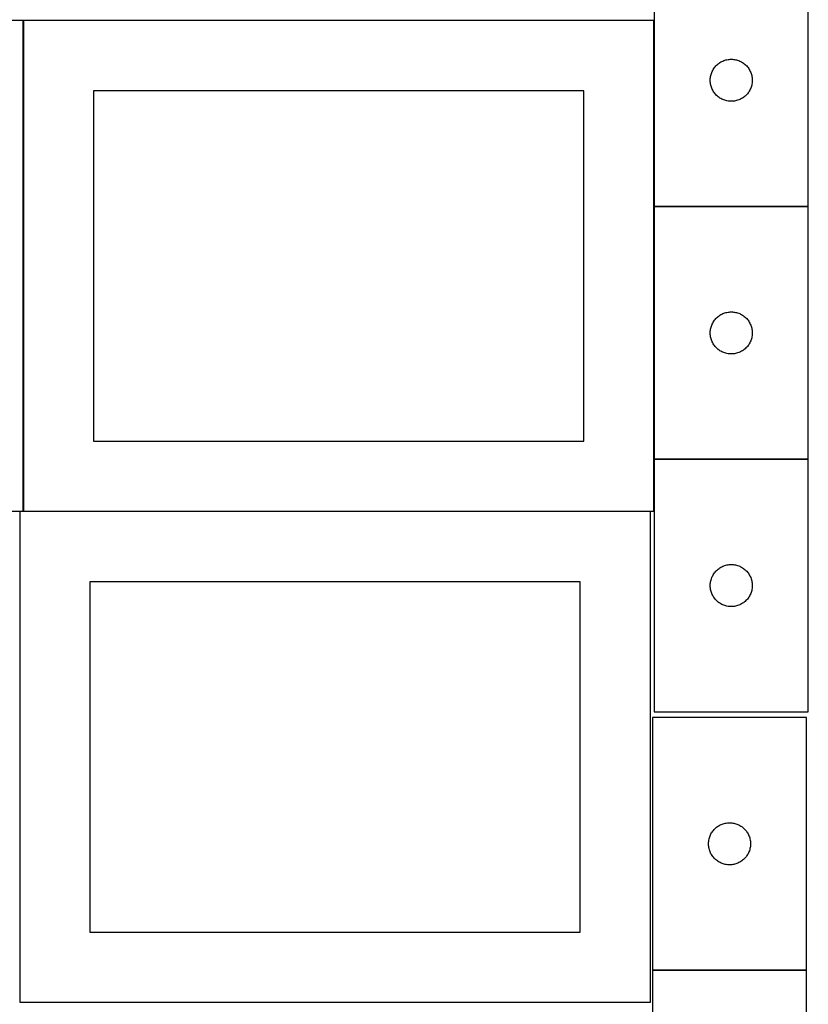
# Model space of a CAD drawing. Header units: millimetres. Extents: x 7 to 1493, y 7 to 2993.
# Tile 3 of 13: x 908 to 1471, y 708 to 1410. Entities that reach past the tile are written whole.
import ezdxf

# ---------------------------------------------------------------- set-up
doc = ezdxf.new("R2010")
doc.units = ezdxf.units.MM
doc.layers.add('COMMON', color=5, linetype='CONTINUOUS', true_color=0x0000ff)
doc.layers.add('CUT', color=7, linetype='CONTINUOUS', true_color=0x000000)

msp = doc.modelspace()

# ---------------------------------------------------------------- linework, layer by layer
at = {"layer": 'COMMON'}
for p, q in [((910.712424, 1059.774326), (910.712424, 1409.774326)), ((1360.912424, 1409.774326), (1360.912424, 1277.198183)), ((1360.912424, 1276.998182), (1360.912424, 1096.998182)), ((1471.012425, 1277.098183), (1361.012425, 1277.098183)), ((1360.912424, 1096.798181), (1360.912424, 1059.774326)), ((1471.012425, 1096.898182), (1361.012425, 1096.898182)), ((908.149576, 1058.249546), (908.149576, 709.574325)), ((1358.249577, 1059.674326), (910.812424, 1059.674326)), ((1359.774235, 732.523841), (1469.774235, 732.523841))]:
    msp.add_line(p, q, dxfattribs=at)
at = {"layer": 'CUT'}
for p, q in [((1361.012425, 1457.198183), (1361.012425, 1277.198183)), ((1471.012425, 1277.198183), (1471.012425, 1457.198183)), ((910.612423, 1409.774326), (460.612423, 1409.774326)), ((910.612423, 1059.774326), (910.612423, 1409.774326)), ((1360.812424, 1409.774326), (910.812424, 1409.774326)), ((910.812424, 1409.774326), (910.812424, 1059.774326)), ((1360.812424, 1059.774326), (1360.812424, 1409.774326)), ((1404.014836, 1376.201397), (1404.494218, 1376.807081)), ((1404.494218, 1376.807081), (1405.004144, 1377.387283)), ((1405.004144, 1377.387283), (1405.543262, 1377.940466)), ((1405.543262, 1377.940466), (1406.110143, 1378.465162)), ((1406.110143, 1378.465162), (1406.703283, 1378.95998)), ((1406.703283, 1378.95998), (1407.321108, 1379.423608)), ((1407.321108, 1379.423608), (1407.961982, 1379.854817)), ((1407.961982, 1379.854817), (1408.624204, 1380.252462)), ((1408.624204, 1380.252462), (1409.306018, 1380.615489)), ((1409.306018, 1380.615489), (1410.005616, 1380.942937)), ((1410.005616, 1380.942937), (1410.721144, 1381.233935)), ((1410.721144, 1381.233935), (1411.450702, 1381.487714)), ((1411.450702, 1381.487714), (1412.192358, 1381.703599)), ((1412.192358, 1381.703599), (1412.944144, 1381.881018)), ((1412.944144, 1381.881018), (1413.704066, 1382.019502)), ((1413.704066, 1382.019502), (1414.47011, 1382.118681)), ((1414.47011, 1382.118681), (1415.240243, 1382.178294)), ((1415.240243, 1382.178294), (1416.012425, 1382.198183)), ((1416.012425, 1382.198183), (1416.784606, 1382.178294)), ((1416.784606, 1382.178294), (1417.55474, 1382.118681)), ((1417.55474, 1382.118681), (1418.320783, 1382.019502)), ((1418.320783, 1382.019502), (1419.080706, 1381.881018)), ((1419.080706, 1381.881018), (1419.832492, 1381.703599)), ((1419.832492, 1381.703599), (1420.574147, 1381.487714)), ((1420.574147, 1381.487714), (1421.303706, 1381.233935)), ((1421.303706, 1381.233935), (1422.019233, 1380.942937)), ((1422.019233, 1380.942937), (1422.718832, 1380.615489)), ((1422.718832, 1380.615489), (1423.400646, 1380.252462)), ((1423.400646, 1380.252462), (1424.062868, 1379.854817)), ((1424.062868, 1379.854817), (1424.703741, 1379.423608)), ((1424.703741, 1379.423608), (1425.321567, 1378.95998)), ((1425.321567, 1378.95998), (1425.914707, 1378.465162)), ((1425.914707, 1378.465162), (1426.481587, 1377.940466)), ((1426.481587, 1377.940466), (1427.020705, 1377.387283)), ((1427.020705, 1377.387283), (1427.530631, 1376.807081)), ((1427.530631, 1376.807081), (1428.010013, 1376.201397)), ((1401.136585, 1369.124158), (1401.255456, 1369.887395)), ((1401.255456, 1369.887395), (1401.413459, 1370.643499)), ((1401.413459, 1370.643499), (1401.610177, 1371.390468)), ((1401.610177, 1371.390468), (1401.845086, 1372.126319)), ((1401.845086, 1372.126319), (1402.117565, 1372.849102)), ((1402.117565, 1372.849102), (1402.426891, 1373.556899)), ((1402.426891, 1373.556899), (1402.772243, 1374.247834)), ((1402.772243, 1374.247834), (1403.152705, 1374.920075)), ((1403.152705, 1374.920075), (1403.56727, 1375.571839)), ((1403.56727, 1375.571839), (1404.014836, 1376.201397)), ((1428.010013, 1376.201397), (1428.45758, 1375.571839)), ((1428.45758, 1375.571839), (1428.872144, 1374.920075)), ((1428.872144, 1374.920075), (1429.252607, 1374.247834)), ((1429.252607, 1374.247834), (1429.597959, 1373.556899)), ((1429.597959, 1373.556899), (1429.907284, 1372.849102)), ((1429.907284, 1372.849102), (1430.179763, 1372.126319)), ((1430.179763, 1372.126319), (1430.414673, 1371.390468)), ((1430.414673, 1371.390468), (1430.61139, 1370.643499)), ((1430.61139, 1370.643499), (1430.769394, 1369.887395)), ((1430.769394, 1369.887395), (1430.888265, 1369.124158)), ((1401.017398, 1367.584402), (1401.057162, 1368.355815)), ((1401.017398, 1366.811964), (1401.017398, 1367.584402)), ((1401.057162, 1366.040551), (1401.017398, 1366.811964)), ((1401.057162, 1368.355815), (1401.136585, 1369.124158)), ((1401.136585, 1365.272208), (1401.057162, 1366.040551)), ((1401.255456, 1364.508972), (1401.136585, 1365.272208)), ((1401.413459, 1363.752867), (1401.255456, 1364.508972)), ((1401.610177, 1363.005899), (1401.413459, 1363.752867)), ((1401.845086, 1362.270047), (1401.610177, 1363.005899)), ((1430.414673, 1363.005899), (1430.179763, 1362.270047)), ((1430.61139, 1363.752867), (1430.414673, 1363.005899)), ((1430.769394, 1364.508972), (1430.61139, 1363.752867)), ((1430.888265, 1365.272208), (1430.769394, 1364.508972)), ((1430.888265, 1369.124158), (1430.967688, 1368.355815)), ((1430.967688, 1366.040551), (1430.888265, 1365.272208)), ((1430.967688, 1368.355815), (1431.007452, 1367.584402)), ((1431.007452, 1366.811964), (1430.967688, 1366.040551)), ((1431.007452, 1367.584402), (1431.007452, 1366.811964)), ((1310.812424, 1359.774326), (960.812424, 1359.774326)), ((960.812424, 1359.774326), (960.812424, 1109.774326)), ((1310.812424, 1109.774326), (1310.812424, 1359.774326)), ((1402.117565, 1361.547265), (1401.845086, 1362.270047)), ((1402.426891, 1360.839467), (1402.117565, 1361.547265)), ((1402.772243, 1360.148532), (1402.426891, 1360.839467)), ((1403.152705, 1359.476291), (1402.772243, 1360.148532)), ((1403.56727, 1358.824527), (1403.152705, 1359.476291)), ((1404.014836, 1358.194969), (1403.56727, 1358.824527)), ((1404.494218, 1357.589285), (1404.014836, 1358.194969)), ((1405.004144, 1357.009083), (1404.494218, 1357.589285)), ((1405.543262, 1356.4559), (1405.004144, 1357.009083)), ((1406.110143, 1355.931204), (1405.543262, 1356.4559)), ((1406.703283, 1355.436386), (1406.110143, 1355.931204)), ((1407.321108, 1354.972758), (1406.703283, 1355.436386)), ((1425.321567, 1355.436386), (1424.703741, 1354.972758)), ((1425.914707, 1355.931204), (1425.321567, 1355.436386)), ((1426.481587, 1356.4559), (1425.914707, 1355.931204)), ((1427.020705, 1357.009083), (1426.481587, 1356.4559)), ((1427.530631, 1357.589285), (1427.020705, 1357.009083)), ((1428.010013, 1358.194969), (1427.530631, 1357.589285)), ((1428.45758, 1358.824527), (1428.010013, 1358.194969)), ((1428.872144, 1359.476291), (1428.45758, 1358.824527)), ((1429.252607, 1360.148532), (1428.872144, 1359.476291)), ((1429.597959, 1360.839467), (1429.252607, 1360.148532)), ((1429.907284, 1361.547265), (1429.597959, 1360.839467)), ((1430.179763, 1362.270047), (1429.907284, 1361.547265)), ((1407.961982, 1354.54155), (1407.321108, 1354.972758)), ((1408.624204, 1354.143905), (1407.961982, 1354.54155)), ((1409.306018, 1353.780877), (1408.624204, 1354.143905)), ((1410.005616, 1353.45343), (1409.306018, 1353.780877)), ((1410.721144, 1353.162431), (1410.005616, 1353.45343)), ((1411.450702, 1352.908652), (1410.721144, 1353.162431)), ((1412.192358, 1352.692767), (1411.450702, 1352.908652)), ((1412.944144, 1352.515348), (1412.192358, 1352.692767)), ((1413.704066, 1352.376865), (1412.944144, 1352.515348)), ((1414.47011, 1352.277685), (1413.704066, 1352.376865)), ((1415.240243, 1352.218072), (1414.47011, 1352.277685)), ((1416.012425, 1352.198183), (1415.240243, 1352.218072)), ((1416.784606, 1352.218072), (1416.012425, 1352.198183)), ((1417.55474, 1352.277685), (1416.784606, 1352.218072)), ((1418.320783, 1352.376865), (1417.55474, 1352.277685)), ((1419.080706, 1352.515348), (1418.320783, 1352.376865)), ((1419.832492, 1352.692767), (1419.080706, 1352.515348)), ((1420.574147, 1352.908652), (1419.832492, 1352.692767)), ((1421.303706, 1353.162431), (1420.574147, 1352.908652)), ((1422.019233, 1353.45343), (1421.303706, 1353.162431)), ((1422.718832, 1353.780877), (1422.019233, 1353.45343)), ((1423.400646, 1354.143905), (1422.718832, 1353.780877)), ((1424.062868, 1354.54155), (1423.400646, 1354.143905)), ((1424.703741, 1354.972758), (1424.062868, 1354.54155)), ((1361.012425, 1277.198183), (1471.012425, 1277.198183)), ((1471.012425, 1276.998182), (1361.012425, 1276.998182)), ((1361.012425, 1276.998182), (1361.012425, 1096.998182)), ((1471.012425, 1096.998182), (1471.012425, 1276.998182)), ((1410.005616, 1200.742936), (1410.721144, 1201.033934)), ((1410.721144, 1201.033934), (1411.450702, 1201.287713)), ((1411.450702, 1201.287713), (1412.192358, 1201.503598)), ((1412.192358, 1201.503598), (1412.944144, 1201.681017)), ((1412.944144, 1201.681017), (1413.704066, 1201.819501)), ((1413.704066, 1201.819501), (1414.47011, 1201.91868)), ((1414.47011, 1201.91868), (1415.240243, 1201.978293)), ((1415.240243, 1201.978293), (1416.012425, 1201.998182)), ((1416.012425, 1201.998182), (1416.784606, 1201.978293)), ((1416.784606, 1201.978293), (1417.55474, 1201.91868)), ((1417.55474, 1201.91868), (1418.320783, 1201.819501)), ((1418.320783, 1201.819501), (1419.080706, 1201.681017)), ((1419.080706, 1201.681017), (1419.832492, 1201.503598)), ((1419.832492, 1201.503598), (1420.574147, 1201.287713)), ((1420.574147, 1201.287713), (1421.303706, 1201.033934)), ((1421.303706, 1201.033934), (1422.019233, 1200.742936)), ((1402.426891, 1193.356898), (1402.772243, 1194.047833)), ((1402.772243, 1194.047833), (1403.152705, 1194.720074)), ((1403.152705, 1194.720074), (1403.56727, 1195.371838)), ((1403.56727, 1195.371838), (1404.014836, 1196.001396)), ((1404.014836, 1196.001396), (1404.494218, 1196.60708)), ((1404.494218, 1196.60708), (1405.004144, 1197.187282)), ((1405.004144, 1197.187282), (1405.543262, 1197.740465)), ((1405.543262, 1197.740465), (1406.110143, 1198.265161)), ((1406.110143, 1198.265161), (1406.703283, 1198.759979)), ((1406.703283, 1198.759979), (1407.321108, 1199.223607)), ((1407.321108, 1199.223607), (1407.961982, 1199.654816)), ((1407.961982, 1199.654816), (1408.624204, 1200.052461)), ((1408.624204, 1200.052461), (1409.306018, 1200.415488)), ((1409.306018, 1200.415488), (1410.005616, 1200.742936)), ((1422.019233, 1200.742936), (1422.718832, 1200.415488)), ((1422.718832, 1200.415488), (1423.400646, 1200.052461)), ((1423.400646, 1200.052461), (1424.062868, 1199.654816)), ((1424.062868, 1199.654816), (1424.703741, 1199.223607)), ((1424.703741, 1199.223607), (1425.321567, 1198.759979)), ((1425.321567, 1198.759979), (1425.914707, 1198.265161)), ((1425.914707, 1198.265161), (1426.481587, 1197.740465)), ((1426.481587, 1197.740465), (1427.020705, 1197.187282)), ((1427.020705, 1197.187282), (1427.530631, 1196.60708)), ((1427.530631, 1196.60708), (1428.010013, 1196.001396)), ((1428.010013, 1196.001396), (1428.45758, 1195.371838)), ((1428.45758, 1195.371838), (1428.872144, 1194.720074)), ((1428.872144, 1194.720074), (1429.252607, 1194.047833)), ((1429.252607, 1194.047833), (1429.597959, 1193.356898)), ((1401.017398, 1187.384401), (1401.057162, 1188.155814)), ((1401.017398, 1186.611963), (1401.017398, 1187.384401)), ((1401.057162, 1188.155814), (1401.136585, 1188.924157)), ((1401.136585, 1188.924157), (1401.255456, 1189.687394)), ((1401.255456, 1189.687394), (1401.413459, 1190.443498)), ((1401.413459, 1190.443498), (1401.610177, 1191.190467)), ((1401.610177, 1191.190467), (1401.845086, 1191.926318)), ((1401.845086, 1191.926318), (1402.117565, 1192.649101)), ((1402.117565, 1192.649101), (1402.426891, 1193.356898)), ((1429.597959, 1193.356898), (1429.907284, 1192.649101)), ((1429.907284, 1192.649101), (1430.179763, 1191.926318)), ((1430.179763, 1191.926318), (1430.414673, 1191.190467)), ((1430.414673, 1191.190467), (1430.61139, 1190.443498)), ((1430.61139, 1190.443498), (1430.769394, 1189.687394)), ((1430.769394, 1189.687394), (1430.888265, 1188.924157)), ((1430.888265, 1188.924157), (1430.967688, 1188.155814)), ((1430.967688, 1188.155814), (1431.007452, 1187.384401)), ((1431.007452, 1187.384401), (1431.007452, 1186.611963)), ((1401.057162, 1185.84055), (1401.017398, 1186.611963)), ((1401.136585, 1185.072207), (1401.057162, 1185.84055)), ((1401.255456, 1184.308971), (1401.136585, 1185.072207)), ((1401.413459, 1183.552866), (1401.255456, 1184.308971)), ((1401.610177, 1182.805898), (1401.413459, 1183.552866)), ((1401.845086, 1182.070046), (1401.610177, 1182.805898)), ((1402.117565, 1181.347264), (1401.845086, 1182.070046)), ((1402.426891, 1180.639466), (1402.117565, 1181.347264)), ((1402.772243, 1179.948531), (1402.426891, 1180.639466)), ((1403.152705, 1179.27629), (1402.772243, 1179.948531)), ((1429.252607, 1179.948531), (1428.872144, 1179.27629)), ((1429.597959, 1180.639466), (1429.252607, 1179.948531)), ((1429.907284, 1181.347264), (1429.597959, 1180.639466)), ((1430.179763, 1182.070046), (1429.907284, 1181.347264)), ((1430.414673, 1182.805898), (1430.179763, 1182.070046)), ((1430.61139, 1183.552866), (1430.414673, 1182.805898)), ((1430.769394, 1184.308971), (1430.61139, 1183.552866)), ((1430.888265, 1185.072207), (1430.769394, 1184.308971)), ((1430.967688, 1185.84055), (1430.888265, 1185.072207)), ((1431.007452, 1186.611963), (1430.967688, 1185.84055)), ((1403.56727, 1178.624526), (1403.152705, 1179.27629)), ((1404.014836, 1177.994968), (1403.56727, 1178.624526)), ((1404.494218, 1177.389284), (1404.014836, 1177.994968)), ((1405.004144, 1176.809082), (1404.494218, 1177.389284)), ((1405.543262, 1176.255899), (1405.004144, 1176.809082)), ((1406.110143, 1175.731203), (1405.543262, 1176.255899)), ((1406.703283, 1175.236385), (1406.110143, 1175.731203)), ((1407.321108, 1174.772757), (1406.703283, 1175.236385)), ((1407.961982, 1174.341549), (1407.321108, 1174.772757)), ((1408.624204, 1173.943904), (1407.961982, 1174.341549)), ((1409.306018, 1173.580876), (1408.624204, 1173.943904)), ((1410.005616, 1173.253429), (1409.306018, 1173.580876)), ((1410.721144, 1172.96243), (1410.005616, 1173.253429)), ((1411.450702, 1172.708651), (1410.721144, 1172.96243)), ((1421.303706, 1172.96243), (1420.574147, 1172.708651)), ((1422.019233, 1173.253429), (1421.303706, 1172.96243)), ((1422.718832, 1173.580876), (1422.019233, 1173.253429)), ((1423.400646, 1173.943904), (1422.718832, 1173.580876)), ((1424.062868, 1174.341549), (1423.400646, 1173.943904)), ((1424.703741, 1174.772757), (1424.062868, 1174.341549)), ((1425.321567, 1175.236385), (1424.703741, 1174.772757)), ((1425.914707, 1175.731203), (1425.321567, 1175.236385)), ((1426.481587, 1176.255899), (1425.914707, 1175.731203)), ((1427.020705, 1176.809082), (1426.481587, 1176.255899)), ((1427.530631, 1177.389284), (1427.020705, 1176.809082)), ((1428.010013, 1177.994968), (1427.530631, 1177.389284)), ((1428.45758, 1178.624526), (1428.010013, 1177.994968)), ((1428.872144, 1179.27629), (1428.45758, 1178.624526)), ((1412.192358, 1172.492766), (1411.450702, 1172.708651)), ((1412.944144, 1172.315347), (1412.192358, 1172.492766)), ((1413.704066, 1172.176864), (1412.944144, 1172.315347)), ((1414.47011, 1172.077684), (1413.704066, 1172.176864)), ((1415.240243, 1172.018071), (1414.47011, 1172.077684)), ((1416.012425, 1171.998182), (1415.240243, 1172.018071)), ((1416.784606, 1172.018071), (1416.012425, 1171.998182)), ((1417.55474, 1172.077684), (1416.784606, 1172.018071)), ((1418.320783, 1172.176864), (1417.55474, 1172.077684)), ((1419.080706, 1172.315347), (1418.320783, 1172.176864)), ((1419.832492, 1172.492766), (1419.080706, 1172.315347)), ((1420.574147, 1172.708651), (1419.832492, 1172.492766)), ((960.812424, 1109.774326), (1310.812424, 1109.774326)), ((1361.012425, 1096.998182), (1471.012425, 1096.998182)), ((1471.012425, 1096.798181), (1361.012425, 1096.798181)), ((1361.012425, 1096.798181), (1361.012425, 916.798181)), ((1471.012425, 916.798181), (1471.012425, 1096.798181)), ((460.612423, 1059.774326), (910.612423, 1059.774326)), ((1358.249577, 1059.574325), (908.249577, 1059.574325)), ((908.249577, 1059.574325), (908.249577, 709.574325)), ((910.812424, 1059.774326), (1360.812424, 1059.774326)), ((1358.249577, 709.574325), (1358.249577, 1059.574325)), ((1406.110143, 1018.06516), (1406.703283, 1018.559978)), ((1406.703283, 1018.559978), (1407.321108, 1019.023606)), ((1407.321108, 1019.023606), (1407.961982, 1019.454815)), ((1407.961982, 1019.454815), (1408.624204, 1019.85246)), ((1408.624204, 1019.85246), (1409.306018, 1020.215487)), ((1409.306018, 1020.215487), (1410.005616, 1020.542935)), ((1410.005616, 1020.542935), (1410.721144, 1020.833933)), ((1410.721144, 1020.833933), (1411.450702, 1021.087712)), ((1411.450702, 1021.087712), (1412.192358, 1021.303597)), ((1412.192358, 1021.303597), (1412.944144, 1021.481016)), ((1412.944144, 1021.481016), (1413.704066, 1021.6195)), ((1413.704066, 1021.6195), (1414.47011, 1021.718679)), ((1414.47011, 1021.718679), (1415.240243, 1021.778292)), ((1415.240243, 1021.778292), (1416.012425, 1021.798181)), ((1416.012425, 1021.798181), (1416.784606, 1021.778292)), ((1416.784606, 1021.778292), (1417.55474, 1021.718679)), ((1417.55474, 1021.718679), (1418.320783, 1021.6195)), ((1418.320783, 1021.6195), (1419.080706, 1021.481016)), ((1419.080706, 1021.481016), (1419.832492, 1021.303597)), ((1419.832492, 1021.303597), (1420.574147, 1021.087712)), ((1420.574147, 1021.087712), (1421.303706, 1020.833933)), ((1421.303706, 1020.833933), (1422.019233, 1020.542935)), ((1422.019233, 1020.542935), (1422.718832, 1020.215487)), ((1422.718832, 1020.215487), (1423.400646, 1019.85246)), ((1423.400646, 1019.85246), (1424.062868, 1019.454815)), ((1424.062868, 1019.454815), (1424.703741, 1019.023606)), ((1424.703741, 1019.023606), (1425.321567, 1018.559978)), ((1425.321567, 1018.559978), (1425.914707, 1018.06516)), ((1401.610177, 1010.990466), (1401.845086, 1011.726317)), ((1401.845086, 1011.726317), (1402.117565, 1012.4491)), ((1402.117565, 1012.4491), (1402.426891, 1013.156897)), ((1402.426891, 1013.156897), (1402.772243, 1013.847832)), ((1402.772243, 1013.847832), (1403.152705, 1014.520073)), ((1403.152705, 1014.520073), (1403.56727, 1015.171837)), ((1403.56727, 1015.171837), (1404.014836, 1015.801395)), ((1404.014836, 1015.801395), (1404.494218, 1016.407079)), ((1404.494218, 1016.407079), (1405.004144, 1016.987281)), ((1405.004144, 1016.987281), (1405.543262, 1017.540464)), ((1405.543262, 1017.540464), (1406.110143, 1018.06516)), ((1425.914707, 1018.06516), (1426.481587, 1017.540464)), ((1426.481587, 1017.540464), (1427.020705, 1016.987281)), ((1427.020705, 1016.987281), (1427.530631, 1016.407079)), ((1427.530631, 1016.407079), (1428.010013, 1015.801395)), ((1428.010013, 1015.801395), (1428.45758, 1015.171837)), ((1428.45758, 1015.171837), (1428.872144, 1014.520073)), ((1428.872144, 1014.520073), (1429.252607, 1013.847832)), ((1429.252607, 1013.847832), (1429.597959, 1013.156897)), ((1429.597959, 1013.156897), (1429.907284, 1012.4491)), ((1429.907284, 1012.4491), (1430.179763, 1011.726317)), ((1430.179763, 1011.726317), (1430.414673, 1010.990466)), ((1308.249577, 1009.574325), (958.249577, 1009.574325)), ((958.249577, 1009.574325), (958.249577, 759.574325)), ((1308.249577, 759.574325), (1308.249577, 1009.574325)), ((1401.017398, 1007.1844), (1401.057162, 1007.955813)), ((1401.017398, 1006.411962), (1401.017398, 1007.1844)), ((1401.057162, 1005.640549), (1401.017398, 1006.411962)), ((1401.057162, 1007.955813), (1401.136585, 1008.724156)), ((1401.136585, 1004.872206), (1401.057162, 1005.640549)), ((1401.136585, 1008.724156), (1401.255456, 1009.487393)), ((1401.255456, 1004.10897), (1401.136585, 1004.872206)), ((1401.255456, 1009.487393), (1401.413459, 1010.243497)), ((1401.413459, 1010.243497), (1401.610177, 1010.990466)), ((1430.414673, 1010.990466), (1430.61139, 1010.243497)), ((1430.61139, 1010.243497), (1430.769394, 1009.487393)), ((1430.769394, 1009.487393), (1430.888265, 1008.724156)), ((1430.888265, 1004.872206), (1430.769394, 1004.10897)), ((1430.888265, 1008.724156), (1430.967688, 1007.955813)), ((1430.967688, 1005.640549), (1430.888265, 1004.872206)), ((1430.967688, 1007.955813), (1431.007452, 1007.1844)), ((1431.007452, 1006.411962), (1430.967688, 1005.640549)), ((1431.007452, 1007.1844), (1431.007452, 1006.411962)), ((1401.413459, 1003.352865), (1401.255456, 1004.10897)), ((1401.610177, 1002.605897), (1401.413459, 1003.352865)), ((1401.845086, 1001.870045), (1401.610177, 1002.605897)), ((1402.117565, 1001.147263), (1401.845086, 1001.870045)), ((1402.426891, 1000.439465), (1402.117565, 1001.147263)), ((1402.772243, 999.74853), (1402.426891, 1000.439465)), ((1403.152705, 999.076289), (1402.772243, 999.74853)), ((1403.56727, 998.424525), (1403.152705, 999.076289)), ((1404.014836, 997.794967), (1403.56727, 998.424525)), ((1404.494218, 997.189283), (1404.014836, 997.794967)), ((1428.010013, 997.794967), (1427.530631, 997.189283)), ((1428.45758, 998.424525), (1428.010013, 997.794967)), ((1428.872144, 999.076289), (1428.45758, 998.424525)), ((1429.252607, 999.74853), (1428.872144, 999.076289)), ((1429.597959, 1000.439465), (1429.252607, 999.74853)), ((1429.907284, 1001.147263), (1429.597959, 1000.439465)), ((1430.179763, 1001.870045), (1429.907284, 1001.147263)), ((1430.414673, 1002.605897), (1430.179763, 1001.870045)), ((1430.61139, 1003.352865), (1430.414673, 1002.605897)), ((1430.769394, 1004.10897), (1430.61139, 1003.352865)), ((1405.004144, 996.609081), (1404.494218, 997.189283)), ((1405.543262, 996.055898), (1405.004144, 996.609081)), ((1406.110143, 995.531202), (1405.543262, 996.055898)), ((1406.703283, 995.036384), (1406.110143, 995.531202)), ((1407.321108, 994.572756), (1406.703283, 995.036384)), ((1407.961982, 994.141548), (1407.321108, 994.572756)), ((1408.624204, 993.743903), (1407.961982, 994.141548)), ((1409.306018, 993.380875), (1408.624204, 993.743903)), ((1410.005616, 993.053428), (1409.306018, 993.380875)), ((1410.721144, 992.762429), (1410.005616, 993.053428)), ((1411.450702, 992.50865), (1410.721144, 992.762429)), ((1412.192358, 992.292765), (1411.450702, 992.50865)), ((1412.944144, 992.115346), (1412.192358, 992.292765)), ((1413.704066, 991.976863), (1412.944144, 992.115346)), ((1414.47011, 991.877683), (1413.704066, 991.976863)), ((1415.240243, 991.81807), (1414.47011, 991.877683)), ((1416.012425, 991.798181), (1415.240243, 991.81807)), ((1416.784606, 991.81807), (1416.012425, 991.798181)), ((1417.55474, 991.877683), (1416.784606, 991.81807)), ((1418.320783, 991.976863), (1417.55474, 991.877683)), ((1419.080706, 992.115346), (1418.320783, 991.976863)), ((1419.832492, 992.292765), (1419.080706, 992.115346)), ((1420.574147, 992.50865), (1419.832492, 992.292765)), ((1421.303706, 992.762429), (1420.574147, 992.50865)), ((1422.019233, 993.053428), (1421.303706, 992.762429)), ((1422.718832, 993.380875), (1422.019233, 993.053428)), ((1423.400646, 993.743903), (1422.718832, 993.380875)), ((1424.062868, 994.141548), (1423.400646, 993.743903)), ((1424.703741, 994.572756), (1424.062868, 994.141548)), ((1425.321567, 995.036384), (1424.703741, 994.572756)), ((1425.914707, 995.531202), (1425.321567, 995.036384)), ((1426.481587, 996.055898), (1425.914707, 995.531202)), ((1427.020705, 996.609081), (1426.481587, 996.055898)), ((1427.530631, 997.189283), (1427.020705, 996.609081)), ((1361.012425, 916.798181), (1471.012425, 916.798181)), ((1469.774235, 912.623842), (1359.774235, 912.623842)), ((1359.774235, 912.623842), (1359.774235, 732.623842)), ((1469.774235, 732.623842), (1469.774235, 912.623842)), ((1407.386014, 835.678121), (1408.067828, 836.041149)), ((1408.067828, 836.041149), (1408.767427, 836.368596)), ((1408.767427, 836.368596), (1409.482954, 836.659595)), ((1409.482954, 836.659595), (1410.212513, 836.913373)), ((1410.212513, 836.913373), (1410.954168, 837.129258)), ((1410.954168, 837.129258), (1411.705954, 837.306678)), ((1411.705954, 837.306678), (1412.465876, 837.445161)), ((1412.465876, 837.445161), (1413.23192, 837.54434)), ((1413.23192, 837.54434), (1414.002054, 837.603954)), ((1414.002054, 837.603954), (1414.774235, 837.623842)), ((1414.774235, 837.623842), (1415.546416, 837.603954)), ((1415.546416, 837.603954), (1416.31655, 837.54434)), ((1416.31655, 837.54434), (1417.082594, 837.445161)), ((1417.082594, 837.445161), (1417.842516, 837.306678)), ((1417.842516, 837.306678), (1418.594302, 837.129258)), ((1418.594302, 837.129258), (1419.335958, 836.913373)), ((1419.335958, 836.913373), (1420.065516, 836.659595)), ((1420.065516, 836.659595), (1420.781044, 836.368596)), ((1420.781044, 836.368596), (1421.480642, 836.041149)), ((1421.480642, 836.041149), (1422.162456, 835.678121)), ((1400.879376, 828.274761), (1401.188701, 828.982558)), ((1401.188701, 828.982558), (1401.534053, 829.673493)), ((1401.534053, 829.673493), (1401.914516, 830.345734)), ((1401.914516, 830.345734), (1402.32908, 830.997498)), ((1402.32908, 830.997498), (1402.776646, 831.627057)), ((1402.776646, 831.627057), (1403.256028, 832.23274)), ((1403.256028, 832.23274), (1403.765955, 832.812942)), ((1403.765955, 832.812942), (1404.305073, 833.366125)), ((1404.305073, 833.366125), (1404.871953, 833.890821)), ((1404.871953, 833.890821), (1405.465093, 834.385639)), ((1405.465093, 834.385639), (1406.082919, 834.849267)), ((1406.082919, 834.849267), (1406.723792, 835.280476)), ((1406.723792, 835.280476), (1407.386014, 835.678121)), ((1422.162456, 835.678121), (1422.824678, 835.280476)), ((1422.824678, 835.280476), (1423.465552, 834.849267)), ((1423.465552, 834.849267), (1424.083377, 834.385639)), ((1424.083377, 834.385639), (1424.676517, 833.890821)), ((1424.676517, 833.890821), (1425.243397, 833.366125)), ((1425.243397, 833.366125), (1425.782516, 832.812942)), ((1425.782516, 832.812942), (1426.292442, 832.23274)), ((1426.292442, 832.23274), (1426.771824, 831.627057)), ((1426.771824, 831.627057), (1427.21939, 830.997498)), ((1427.21939, 830.997498), (1427.633955, 830.345734)), ((1427.633955, 830.345734), (1428.014417, 829.673493)), ((1428.014417, 829.673493), (1428.359769, 828.982558)), ((1428.359769, 828.982558), (1428.669095, 828.274761)), ((1399.779208, 823.010061), (1399.818972, 823.781474)), ((1399.779208, 822.237624), (1399.779208, 823.010061)), ((1399.818972, 821.46621), (1399.779208, 822.237624)), ((1399.818972, 823.781474), (1399.898395, 824.549818)), ((1399.898395, 824.549818), (1400.017266, 825.313054)), ((1400.017266, 825.313054), (1400.17527, 826.069158)), ((1400.17527, 826.069158), (1400.371987, 826.816127)), ((1400.371987, 826.816127), (1400.606897, 827.551978)), ((1400.606897, 827.551978), (1400.879376, 828.274761)), ((1428.669095, 828.274761), (1428.941574, 827.551978)), ((1428.941574, 827.551978), (1429.176483, 826.816127)), ((1429.176483, 826.816127), (1429.373201, 826.069158)), ((1429.373201, 826.069158), (1429.531204, 825.313054)), ((1429.531204, 825.313054), (1429.650075, 824.549818)), ((1429.650075, 824.549818), (1429.729498, 823.781474)), ((1429.729498, 823.781474), (1429.769262, 823.010061)), ((1429.769262, 822.237624), (1429.729498, 821.46621)), ((1429.769262, 823.010061), (1429.769262, 822.237624)), ((1399.898395, 820.697867), (1399.818972, 821.46621)), ((1400.017266, 819.934631), (1399.898395, 820.697867)), ((1400.17527, 819.178526), (1400.017266, 819.934631)), ((1400.371987, 818.431558), (1400.17527, 819.178526)), ((1400.606897, 817.695707), (1400.371987, 818.431558)), ((1400.879376, 816.972924), (1400.606897, 817.695707)), ((1401.188701, 816.265126), (1400.879376, 816.972924)), ((1401.534053, 815.574191), (1401.188701, 816.265126)), ((1401.914516, 814.90195), (1401.534053, 815.574191)), ((1402.32908, 814.250186), (1401.914516, 814.90195)), ((1427.633955, 814.90195), (1427.21939, 814.250186)), ((1428.014417, 815.574191), (1427.633955, 814.90195)), ((1428.359769, 816.265126), (1428.014417, 815.574191)), ((1428.669095, 816.972924), (1428.359769, 816.265126)), ((1428.941574, 817.695707), (1428.669095, 816.972924)), ((1429.176483, 818.431558), (1428.941574, 817.695707)), ((1429.373201, 819.178526), (1429.176483, 818.431558)), ((1429.531204, 819.934631), (1429.373201, 819.178526)), ((1429.650075, 820.697867), (1429.531204, 819.934631)), ((1429.729498, 821.46621), (1429.650075, 820.697867)), ((1402.776646, 813.620628), (1402.32908, 814.250186)), ((1403.256028, 813.014945), (1402.776646, 813.620628)), ((1403.765955, 812.434742), (1403.256028, 813.014945)), ((1404.305073, 811.881559), (1403.765955, 812.434742)), ((1404.871953, 811.356863), (1404.305073, 811.881559)), ((1405.465093, 810.862045), (1404.871953, 811.356863)), ((1406.082919, 810.398417), (1405.465093, 810.862045)), ((1406.723792, 809.967209), (1406.082919, 810.398417)), ((1407.386014, 809.569564), (1406.723792, 809.967209)), ((1408.067828, 809.206536), (1407.386014, 809.569564)), ((1408.767427, 808.879089), (1408.067828, 809.206536)), ((1409.482954, 808.58809), (1408.767427, 808.879089)), ((1410.212513, 808.334312), (1409.482954, 808.58809)), ((1410.954168, 808.118426), (1410.212513, 808.334312)), ((1411.705954, 807.941007), (1410.954168, 808.118426)), ((1412.465876, 807.802524), (1411.705954, 807.941007)), ((1413.23192, 807.703344), (1412.465876, 807.802524)), ((1414.002054, 807.643731), (1413.23192, 807.703344)), ((1414.774235, 807.623842), (1414.002054, 807.643731)), ((1415.546416, 807.643731), (1414.774235, 807.623842)), ((1416.31655, 807.703344), (1415.546416, 807.643731)), ((1417.082594, 807.802524), (1416.31655, 807.703344)), ((1417.842516, 807.941007), (1417.082594, 807.802524)), ((1418.594302, 808.118426), (1417.842516, 807.941007)), ((1419.335958, 808.334312), (1418.594302, 808.118426)), ((1420.065516, 808.58809), (1419.335958, 808.334312)), ((1420.781044, 808.879089), (1420.065516, 808.58809)), ((1421.480642, 809.206536), (1420.781044, 808.879089)), ((1422.162456, 809.569564), (1421.480642, 809.206536)), ((1422.824678, 809.967209), (1422.162456, 809.569564)), ((1423.465552, 810.398417), (1422.824678, 809.967209)), ((1424.083377, 810.862045), (1423.465552, 810.398417)), ((1424.676517, 811.356863), (1424.083377, 810.862045)), ((1425.243397, 811.881559), (1424.676517, 811.356863)), ((1425.782516, 812.434742), (1425.243397, 811.881559)), ((1426.292442, 813.014945), (1425.782516, 812.434742)), ((1426.771824, 813.620628), (1426.292442, 813.014945)), ((1427.21939, 814.250186), (1426.771824, 813.620628)), ((958.249577, 759.574325), (1308.249577, 759.574325)), ((1359.774235, 732.623842), (1469.774235, 732.623842)), ((1469.774235, 732.423841), (1359.774235, 732.423841)), ((1359.774235, 732.423841), (1359.774235, 552.423841)), ((1469.774235, 552.423841), (1469.774235, 732.423841)), ((908.249577, 709.574325), (1358.249577, 709.574325))]:
    msp.add_line(p, q, dxfattribs=at)

doc.saveas('drawing.dxf')
